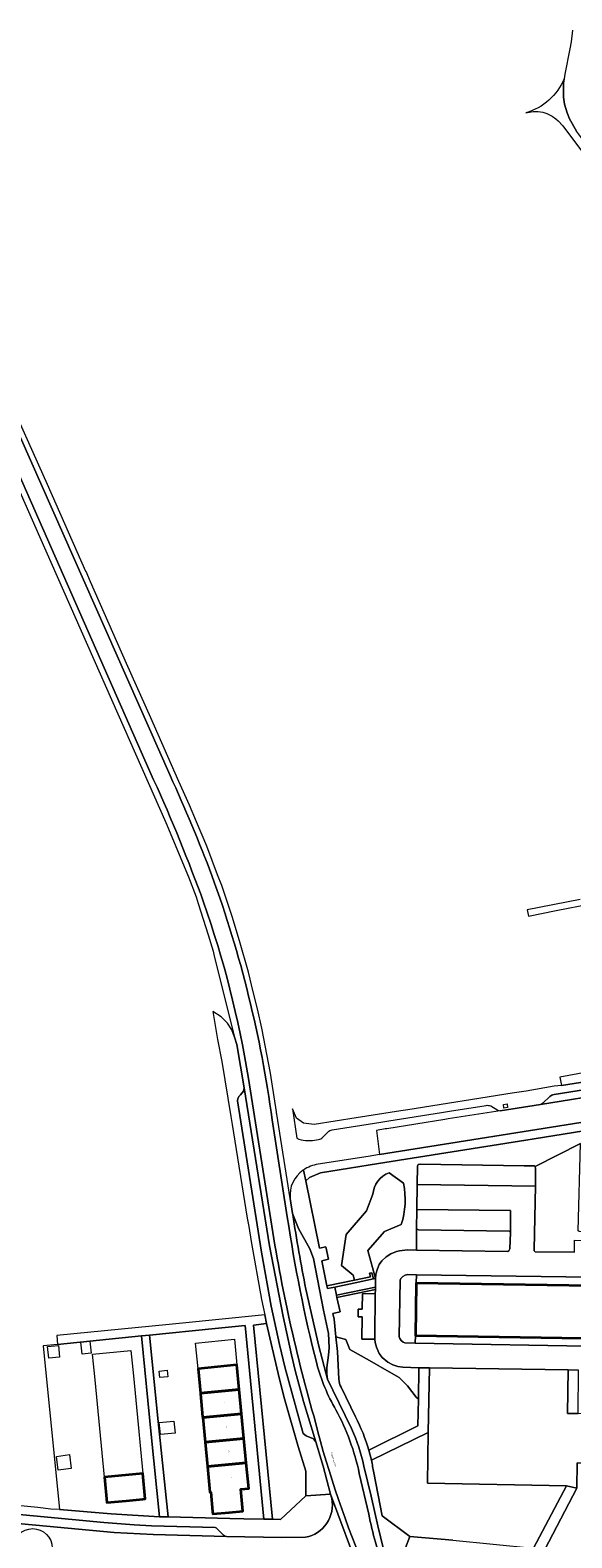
# Model space of a CAD drawing. Header units: metres. Extents: x 197700 to 204338, y 317132 to 325229.
# Tile 69 of 256: x 198841 to 198974, y 319915 to 320286. Entities that reach past the tile are written whole.
import ezdxf
from ezdxf.enums import TextEntityAlignment as Align

# ---------------------------------------------------------------- set-up
doc = ezdxf.new("R2010")
doc.units = ezdxf.units.M
for name, color, linetype, lineweight in [('B-WE-GR-BEPLANTING_CULTUUR_BODEMBEDEKKER-GV', 90, 'Continuous', 18), ('B-WE-GR-BEPLANTING_CULTUUR_HEESTERS-GV', 90, 'Continuous', 18), ('B-WE-OG-BEBOUWING-GV', 7, 'Continuous', 35), ('B-WE-OG-BEBOUWING-T18', 10, 'Continuous', 18), ('B-WE-OG-TERREIN_CULTUURSCHEIDING-GV', 7, 'Continuous', 18), ('B-WE-OG-TERREIN_ERF-GV', 7, 'Continuous', 18), ('B-WE-OG-TOPOGRAFIE-T18', 10, 'Continuous', 18), ('B-WE-VH-VERHARDING_ASFALT-GV', 252, 'Continuous', 18), ('B-WE-VH-VERHARDING_BETONSTRAATSTEEN-GV', 252, 'Continuous', 18), ('B-WE-VH-VERHARDING_FUNDERING_ZAND-GV', 7, 'Continuous', 18), ('B-WE-VH-VERHARDING_TEGEL-GV', 252, 'Continuous', 18)]:
    doc.layers.add(name, color=color, linetype=linetype, lineweight=lineweight)
doc.styles.add('NLCS-ISO-M200-T18', font='NLCS-ISO.ttf', dxfattribs={"height": 0.36})

msp = doc.modelspace()

# ---------------------------------------------------------------- linework, layer by layer
at = {"layer": 'B-WE-GR-BEPLANTING_CULTUUR_BODEMBEDEKKER-GV'}
for points in [[(198981.873, 320015.651), (198965.014, 320012.962), (198962.991, 320012.639), (198926.75, 320006.859), (198912.514, 320004.588), (198909.751, 320003.469), (198908.84, 320002.629)], [(198932.363, 319991.871), (198928.198, 319990.147), (198924.096, 319985.444), (198926.027, 319978.582), (198926.131, 319979.683), (198926.485, 319980.982), (198926.939, 319982.032), (198927.593, 319982.929), (198928.646, 319983.926), (198929.799, 319984.673), (198931.151, 319985.218), (198931.903, 319985.415), (198933.855, 319985.608), (198936.122, 319985.576), (198936.122, 319990.803), (198936.19, 319995.608), (198936.295, 320001.712), (198936.345, 320006.266), (198936.549, 320006.614), (198937.001, 320006.759), (198962.609, 320006.327), (198964.611, 320006.293), (198965.111, 320006.285), (198965.309, 320006.133), (198976.417, 320011.847)], [(198929.367, 320004.63), (198932.9, 320002.017)], [(198908.84, 320002.629), (198912.201, 319986.045), (198913.786, 319986.364), (198914.414, 319983.345), (198912.832, 319982.936), (198914.084, 319976.761), (198920.852, 319978.168), (198920.535, 319979.42), (198917.635, 319981.797), (198918.768, 319989.412), (198923.831, 319995.212), (198925.373, 319999.327)], [(198927.63, 319920.132), (198934.466, 319915.103), (198945.067, 319914.162), (198964.87, 319912.237), (198972.975, 319927.567), (198938.836, 319928.203), (198939.005, 319940.705), (198924.991, 319933.845)], [(198925.58, 319930.764), (198927.63, 319920.132)]]:
    msp.add_lwpolyline(points, dxfattribs=at)
for points in [[(198925.373, 319999.327, -0.2963485), (198929.367, 320004.63)], [(198932.9, 320002.017, -0.1291959), (198932.363, 319991.871)], [(198924.991, 319933.845, -0.0165082), (198925.58, 319930.764)]]:
    msp.add_lwpolyline(points, format="xyb", dxfattribs=at)
msp.add_lwpolyline([(198921.728, 319969.16), (198921.753, 319971.06), (198922.753, 319971.046), (198922.805, 319974.878), (198925.972, 319974.835), (198925.986, 319975.862), (198916.543, 319973.93), (198917.346, 319970.409), (198915.544, 319970.015), (198915.839, 319968.613), (198916.289, 319964.236), (198918.686, 319963.595), (198919.696, 319961.092), (198924.524, 319958.368), (198929.352, 319955.645), (198931.845, 319954.239), (198933.853, 319952.199), (198935.979, 319949.409), (198936.55, 319948.889), (198936.657, 319956.61), (198932.706, 319956.741), (198931.507, 319956.945), (198930.307, 319957.351), (198929.009, 319958.006), (198927.662, 319959.162), (198926.915, 319960.165), (198926.22, 319961.669), (198925.924, 319962.871), (198925.865, 319963.639), (198922.654, 319963.679), (198922.728, 319969.146)], close=True, dxfattribs=at)
at = {"layer": 'B-WE-GR-BEPLANTING_CULTUUR_HEESTERS-GV'}
for points in [[(198971.34, 320028.157), (198971.734, 320026.128), (198996.076, 320029.946), (198995.539, 320032.745), (198984.18, 320030.604), (198975.742, 320028.996)], [(198974.956, 319985.059), (198974.997, 319988.06), (198980.882, 319987.98), (198980.888, 319989.633), (198980.789, 319989.835), (198980.489, 319989.936), (198976.088, 319990.152), (198975.888, 319990.353), (198976.417, 320011.847), (198965.309, 320006.133), (198965.404, 320005.682), (198965.356, 320001.328), (198965.018, 319985.691), (198965.068, 319985.44), (198965.317, 319985.189)], [(198936.122, 319985.576), (198958.564, 319985.264), (198958.814, 319985.364), (198959.016, 319985.864), (198959.18, 319989.916), (198958.931, 319990.267), (198936.573, 319990.601), (198936.122, 319990.803)], [(198915.997, 319976.496), (198921.012, 319977.539), (198925.545, 319978.482), (198925.11, 319980.025), (198924.533, 319979.862), (198924.78, 319978.985), (198920.852, 319978.168), (198914.084, 319976.761), (198914.213, 319976.125)], [(198925.994, 319976.476), (198916.409, 319974.515), (198916.543, 319973.93), (198925.986, 319975.862)], [(198967.669, 319911.875), (198981.721, 319910.572), (198994.572, 319909.273), (199002.9, 319908.722), (199009.903, 319908.802), (199015.853, 319909.177), (199021.303, 319909.951), (199020.786, 319913.801), (199008.774, 319926.708), (199005.623, 319926.794), (198993.732, 319926.889), (198993.752, 319932.993), (198978.696, 319933.15), (198975.654, 319933.189), (198975.574, 319927.008)]]:
    msp.add_lwpolyline(points, close=True, dxfattribs=at)
for points in [[(198929.367, 320004.63, 0.2963485), (198925.373, 319999.327)], [(198932.363, 319991.871, 0.1291959), (198932.9, 320002.017)], [(198916.989, 319953.819, 0.1291206), (198917.609, 319951.821)], [(198921.133, 319944.51, -0.0481025), (198924.362, 319936.301)]]:
    msp.add_lwpolyline(points, format="xyb", dxfattribs=at)
for points in [[(198932.9, 320002.017), (198929.367, 320004.63)], [(198925.373, 319999.327), (198923.831, 319995.212)], [(198923.831, 319995.212), (198918.768, 319989.412), (198917.635, 319981.797), (198920.535, 319979.42), (198920.852, 319978.168), (198924.78, 319978.985), (198924.533, 319979.862), (198925.11, 319980.025), (198925.545, 319978.482), (198926.027, 319978.582), (198924.096, 319985.444), (198928.198, 319990.147), (198932.363, 319991.871)], [(198924.362, 319936.301), (198936.459, 319942.316), (198936.55, 319948.889), (198935.979, 319949.409), (198933.853, 319952.199), (198931.845, 319954.239), (198929.352, 319955.645), (198924.524, 319958.368), (198919.696, 319961.092), (198918.686, 319963.595), (198916.289, 319964.236), (198916.662, 319960.604), (198916.989, 319953.819)], [(198917.609, 319951.821), (198921.133, 319944.51)]]:
    msp.add_lwpolyline(points, dxfattribs=at)
at = {"layer": 'B-WE-OG-BEBOUWING-GV'}
for points in [[(198982.152, 319963.827), (198987.301, 319963.75), (199033.332, 319963.058), (199033.549, 319963.055), (199033.742, 319975.946), (199033.475, 319975.95), (198990.839, 319976.59), (198986.645, 319976.653), (198986.615, 319974.653), (198983.115, 319974.706), (198983.145, 319976.706), (198978.951, 319976.769), (198936.034, 319977.413), (198936.007, 319977.414), (198935.814, 319964.523)], [(198882.946, 319950.368), (198892.508, 319951.283), (198891.932, 319957.304), (198882.37, 319956.389)], [(198893.083, 319945.262), (198892.508, 319951.283), (198882.946, 319950.368), (198882.964, 319950.177), (198883.502, 319944.555), (198883.522, 319944.347)], [(198893.083, 319945.262), (198883.522, 319944.347), (198884.098, 319938.326), (198893.659, 319939.24)], [(198884.098, 319938.326), (198884.674, 319932.304), (198894.235, 319933.219), (198893.659, 319939.24)], [(198884.674, 319932.304), (198885.278, 319925.985), (198885.49, 319926.005), (198885.945, 319921.243), (198886.003, 319920.631), (198890.014, 319921.014), (198893.419, 319921.339), (198892.906, 319926.714), (198894.84, 319926.899), (198894.235, 319933.219)], [(198868.761, 319924.276), (198869.374, 319924.335), (198868.766, 319930.626), (198859.358, 319929.717), (198859.966, 319923.426), (198864.649, 319923.878)]]:
    msp.add_lwpolyline(points, close=True, dxfattribs=at)
at = {"layer": 'B-WE-OG-TERREIN_CULTUURSCHEIDING-GV'}
msp.add_lwpolyline([(198974.449, 320285.891), (198974.129, 320283.036), (198973.848, 320281.282), (198972.565, 320275.017), (198972.426, 320273.939), (198972.288, 320272.862), (198972.225, 320269.41), (198972.494, 320267.712), (198973.167, 320265.519), (198973.733, 320264.074), (198975.416, 320261.04)], dxfattribs=at)
for points in [[(198908.888, 319925.107), (198908.859, 319931.161), (198906.978, 319937.223), (198903.617, 319948.994), (198902.284, 319954.103), (198899.228, 319967.475), (198896.026, 319967.137), (198900.716, 319919.334), (198902.616, 319919.277)], [(199001.643, 319944.839), (198981.638, 319945.147), (198981.686, 319948.176), (198981.731, 319950.959), (198978.884, 319951.006), (198978.837, 319945.209), (198975.836, 319945.32), (198973.223, 319945.356), (198973.372, 319956.077), (198939.258, 319956.581), (198939.005, 319940.705), (198938.836, 319928.203), (198972.975, 319927.567), (198975.574, 319927.008), (198975.654, 319933.189), (198978.696, 319933.15), (198993.752, 319932.993), (198993.732, 319926.889), (199005.623, 319926.794), (199005.845, 319944.757), (199003.094, 319944.745)]]:
    msp.add_lwpolyline(points, close=True, dxfattribs=at)
at = {"layer": 'B-WE-OG-TERREIN_ERF-GV'}
for points in [[(198870.456, 319964.681), (198872.585, 319943.407), (198875.056, 319919.88), (198890.155, 319919.534), (198893.599, 319919.455), (198898.515, 319919.342), (198893.974, 319966.995), (198886.569, 319966.322)], [(198848.251, 319921.732), (198861.003, 319920.634), (198872.905, 319919.889), (198870.823, 319940.162), (198868.454, 319964.439), (198847.818, 319962.38), (198844.286, 319962.028)], [(198853.559, 319962.922), (198855.786, 319963.137), (198856.071, 319960.187), (198853.844, 319959.972)], [(198884.674, 319932.304), (198884.098, 319938.326), (198883.522, 319944.347), (198883.502, 319944.555), (198882.964, 319950.177), (198882.946, 319950.368), (198882.37, 319956.389), (198881.765, 319962.71), (198891.327, 319963.624), (198891.932, 319957.304), (198892.508, 319951.283), (198893.083, 319945.262), (198893.659, 319939.24), (198894.235, 319933.219), (198894.84, 319926.899), (198892.906, 319926.714), (198893.419, 319921.339), (198890.014, 319921.014), (198886.003, 319920.631), (198885.945, 319921.243), (198885.49, 319926.005), (198885.278, 319925.985)], [(198845.653, 319958.944), (198845.372, 319961.85), (198848.006, 319962.105), (198848.287, 319959.198)], [(198866.449, 319954.595), (198867.028, 319948.603), (198867.607, 319942.611), (198868.187, 319936.618), (198868.766, 319930.626), (198869.374, 319924.335), (198868.761, 319924.276), (198864.649, 319923.878), (198859.966, 319923.426), (198859.358, 319929.717), (198858.779, 319935.709), (198858.199, 319941.702), (198857.62, 319947.694), (198857.041, 319953.686), (198856.433, 319959.977), (198865.841, 319960.886)], [(198872.942, 319954.214), (198872.79, 319955.805), (198874.778, 319955.995), (198874.93, 319954.404)], [(198873.114, 319940.156), (198872.828, 319943.149), (198876.413, 319943.493), (198876.7, 319940.499)], [(198850.73, 319935.236), (198851.195, 319931.839), (198847.994, 319931.401), (198847.529, 319934.798)]]:
    msp.add_lwpolyline(points, close=True, dxfattribs=at)
at = {"layer": 'B-WE-VH-VERHARDING_ASFALT-GV'}
for points in [[(198972.426, 320273.939, -0.2241578), (198963.008, 320265.523)], [(198871.435, 320101.373, -0.0204456), (198883.716, 320071.257)], [(198883.716, 320071.257, 0.0204456), (198871.435, 320101.373)], [(198885.78, 320077.764, 0.0187613), (198875.478, 320102.378)], [(198875.478, 320102.378, -0.0187613), (198885.78, 320077.764)], [(198900.582, 320017.648, 0.054304), (198885.78, 320077.764)], [(198885.78, 320077.764, -0.054304), (198900.582, 320017.648)], [(198883.716, 320071.257, -0.0442985), (198894.768, 320027.845)], [(198894.768, 320027.845, 0.0442985), (198883.716, 320071.257)], [(198901.719, 320019.058, -0.0164546), (198901.637, 320019.57)], [(198900.253, 319993.057, 0.0316145), (198911.245, 319943.217)], [(198911.245, 319943.217, -0.0316145), (198900.253, 319993.057)], [(198911.554, 319957.625, -0.0250106), (198904.319, 319993.778)], [(198904.319, 319993.778, 0.0250106), (198911.554, 319957.625)], [(198908.893, 319975.941, -0.0117959), (198905.655, 319994.339)], [(198916.276, 319946.24, -0.0658485), (198911.554, 319957.625)], [(198911.554, 319957.625, 0.0658485), (198916.276, 319946.24)], [(198922.032, 319930.625, 0.0716042), (198916.276, 319946.24)], [(198916.276, 319946.24, -0.0716042), (198922.032, 319930.625)], [(198911.245, 319943.217, 0.0408357), (198924.048, 319905.756)], [(198924.048, 319905.756, -0.0408357), (198911.245, 319943.217)], [(198923.153, 319932.407, 0.055666), (198920.109, 319941.638)], [(198915.243, 319924.435, -0.4153269), (198908.812, 319914.877)], [(198928.173, 319906.919, -0.0407972), (198924.389, 319920.538)], [(198924.389, 319920.538, 0.0407972), (198928.173, 319906.919)], [(198836.861, 319912.186, -1), (198846.521, 319912.186)]]:
    msp.add_lwpolyline(points, format="xyb", dxfattribs=at)
for points in [[(199009.59, 320237.093), (199009.779, 320239.025), (199007.731, 320238.994), (199005.686, 320239.116), (199003.656, 320239.389), (199001.651, 320239.807), (199000, 320240.283), (198997.928, 320241.083), (198994.376, 320242.778), (198991.027, 320244.66), (198989.416, 320245.708), (198986.78, 320247.702), (198985.746, 320248.624), (198983.796, 320250.59), (198977.902, 320257.765), (198975.416, 320261.04), (198973.733, 320264.074), (198973.167, 320265.519), (198972.494, 320267.712), (198972.225, 320269.41), (198972.288, 320272.862), (198972.426, 320273.939)], [(198963.008, 320265.523), (198964.834, 320265.856), (198965.984, 320265.855), (198967.135, 320265.704), (198968.184, 320265.402), (198969.435, 320264.751), (198970.385, 320264.1), (198970.984, 320263.549), (198972.084, 320262.297), (198977.176, 320255.557)], [(198819.118, 320215.484), (198822.7, 320205.837), (198826.44, 320198.382), (198833.097, 320188.136), (198871.435, 320101.373)], [(198871.435, 320101.373), (198833.097, 320188.136), (198826.44, 320198.382), (198822.7, 320205.837), (198819.118, 320215.484)], [(198875.478, 320102.378), (198836.042, 320191.551), (198832.732, 320202.489), (198829.425, 320208.957), (198822.615, 320218.248)], [(198822.615, 320218.248), (198829.425, 320208.957), (198832.732, 320202.489), (198836.042, 320191.551), (198875.478, 320102.378)], [(198901.637, 320019.57), (198901.632, 320019.6), (198900.482, 320027.017), (198900.179, 320029.153), (198898.051, 320040.238), (198897.002, 320045.005), (198895.948, 320049.171), (198894.751, 320054.039), (198892.585, 320061.721), (198890.75, 320067.698), (198888.182, 320075.334), (198887.162, 320077.998), (198884.488, 320084.986), (198881.953, 320090.97), (198880.247, 320095.094), (198877.61, 320100.929), (198870.78, 320116.623), (198864.774, 320129.955), (198855.942, 320150.075), (198854.823, 320152.607), (198854.805, 320152.647), (198845.333, 320174.069), (198837.205, 320192.144)], [(198831.54, 320187.909), (198843.359, 320161.229), (198874.447, 320090.856), (198880.002, 320077.481), (198881.898, 320072.504), (198882.381, 320070.897), (198884.896, 320063.161), (198886.103, 320059.143), (198886.34, 320057.939), (198891.372, 320038.013), (198891.902, 320036.156), (198893.735, 320025.524), (198899.943, 319986.636), (198903.286, 319969.261), (198905.355, 319959.796), (198906.292, 319955.94), (198908.317, 319948.326), (198911.334, 319938.358)], [(198894.768, 320027.845), (198900.253, 319993.057)], [(198900.253, 319993.057), (198894.768, 320027.845)], [(199001.276, 320026.979), (199001.102, 320026.956), (199000.83, 320026.913), (198985.376, 320024.469), (198984.887, 320024.391), (198966.594, 320021.462)], [(198905.655, 319994.339), (198905.613, 319994.607), (198905.034, 319998.31), (198901.719, 320019.058)], [(198966.594, 320021.462), (198956.659, 320019.888), (198943.864, 320017.874), (198943.083, 320017.75), (198928.827, 320015.472), (198928.364, 320015.398), (198926.219, 320015.056), (198926.985, 320009.102), (198981.697, 320017.821), (199005.94, 320021.673)], [(198904.319, 319993.778), (198900.582, 320017.648)], [(198900.582, 320017.648), (198904.319, 319993.778)], [(198974.956, 319985.059), (198965.317, 319985.189), (198965.068, 319985.44), (198965.018, 319985.691), (198965.356, 320001.328), (198936.295, 320001.712), (198936.19, 319995.608), (198959.248, 319995.32), (198959.18, 319989.916), (198959.016, 319985.864), (198958.814, 319985.364), (198958.564, 319985.264), (198936.122, 319985.576), (198933.855, 319985.608), (198931.903, 319985.415), (198931.151, 319985.218), (198929.799, 319984.673), (198928.646, 319983.926), (198927.593, 319982.929), (198926.939, 319982.032), (198926.485, 319980.982), (198926.131, 319979.683), (198926.027, 319978.582), (198925.994, 319976.476), (198925.986, 319975.862), (198925.972, 319974.835), (198925.828, 319964.123), (198925.865, 319963.639), (198925.924, 319962.871), (198926.22, 319961.669), (198926.915, 319960.165), (198927.662, 319959.162), (198929.009, 319958.006), (198930.307, 319957.351), (198931.507, 319956.945), (198932.706, 319956.741), (198936.657, 319956.61), (198939.258, 319956.581), (198973.372, 319956.077), (198975.972, 319956.027)], [(198935.775, 319962.663), (198933.226, 319962.744), (198932.827, 319962.895), (198932.328, 319963.297), (198931.98, 319963.848), (198931.831, 319964.25), (198932.079, 319978.209), (198932.28, 319978.558), (198932.731, 319979.058), (198933.283, 319979.406), (198933.984, 319979.553), (198936.084, 319979.495), (198978.968, 319978.919), (198978.97, 319979.023), (198980.073, 319979.006)], [(198989.784, 319978.86), (198990.888, 319978.844), (198990.886, 319978.708), (199034.264, 319977.945), (199035.615, 319977.951), (199036.416, 319977.755), (199037.068, 319977.357), (199037.42, 319976.809), (199037.674, 319975.859), (199037.48, 319963.101), (199037.333, 319962.25), (199036.886, 319961.547), (199036.188, 319961.144), (199033.887, 319961.035), (198986.87, 319961.808), (198982.443, 319961.883), (198935.775, 319962.663)], [(198920.109, 319941.638), (198915.512, 319951.109), (198914.205, 319953.821), (198912.114, 319961.972), (198908.893, 319975.941)], [(198911.334, 319938.358), (198913.115, 319932.396), (198914.96, 319925.492), (198922.432, 319905.475), (198922.932, 319904.713), (198923.34, 319903.898), (198925.626, 319898.437), (198926.866, 319898.958), (198924.048, 319905.756)], [(198889.396, 319915.073), (198871.34, 319915.541), (198861.737, 319916.078), (198808.232, 319921.075), (198793.93, 319922.388), (198773.677, 319924.266), (198758.874, 319925.751), (198730.576, 319928.283), (198729.027, 319928.342), (198720.999, 319929.089), (198714.52, 319929.743), (198704.168, 319930.432), (198685.662, 319931.202), (198676.058, 319931.289), (198663.853, 319931.135), (198650.646, 319930.583), (198625.086, 319928.759), (198627.799, 319926.427)], [(198924.389, 319920.538), (198922.032, 319930.625)], [(198922.032, 319930.625), (198924.389, 319920.538)], [(198928.173, 319906.919), (198930.683, 319900.561), (198932.133, 319901.17), (198932.14, 319901.173), (198927.922, 319912.272), (198926.552, 319917.664), (198924.915, 319924.972), (198923.153, 319932.407)], [(198844.97, 319908.64), (198851.796, 319908.068), (198856.017, 319908.371), (198867.655, 319908.91), (198878.239, 319909.141), (198888.582, 319909.109), (198895.36, 319908.99), (198912.405, 319908.497), (198916.303, 319908.774), (198917.472, 319908.661), (198918.606, 319908.358), (198919.981, 319907.716), (198921.21, 319906.824), (198922.432, 319905.475), (198914.96, 319925.492), (198915.243, 319924.435)], [(198908.812, 319914.877), (198902.949, 319914.814), (198889.396, 319915.073)]]:
    msp.add_lwpolyline(points, dxfattribs=at)
at = {"layer": 'B-WE-VH-VERHARDING_BETONSTRAATSTEEN-GV'}
for points in [[(198983.847, 320026.077), (198969.938, 320023.888)], [(198966.594, 320021.462), (198984.887, 320024.391)], [(198968.881, 320023.365), (198967.19, 320021.764)], [(198914.205, 319953.821), (198914.042, 319955.16), (198914.048, 319956.711), (198914.458, 319959.711), (198914.614, 319961.563), (198914.476, 319965.015), (198913.245, 319970.824), (198910.737, 319983.494), (198909.844, 319985.899), (198907.06, 319990.863), (198905.613, 319994.607), (198905.655, 319994.339)], [(198908.893, 319975.941), (198912.114, 319961.972), (198914.205, 319953.821)]]:
    msp.add_lwpolyline(points, dxfattribs=at)
for points in [[(198911.334, 319938.358), (198908.317, 319948.326), (198906.292, 319955.94), (198905.355, 319959.796), (198903.286, 319969.261), (198899.943, 319986.636), (198893.735, 320025.524), (198893.576, 320024.675), (198892.816, 320023.784), (198892.462, 320023.487), (198892.155, 320022.89), (198892.049, 320022.34), (198897.936, 319985.043), (198900.392, 319971.774), (198902.412, 319962.359), (198903.793, 319956.55), (198908.042, 319940.972), (198908.24, 319940.471), (198908.938, 319939.868), (198910.737, 319939.11)], [(198936.295, 320001.712), (198965.356, 320001.328), (198965.404, 320005.682), (198965.309, 320006.133), (198965.111, 320006.285), (198964.611, 320006.293), (198962.609, 320006.327), (198937.001, 320006.759), (198936.549, 320006.614), (198936.345, 320006.266)], [(198959.18, 319989.916), (198959.248, 319995.32), (198936.19, 319995.608), (198936.122, 319990.803), (198936.573, 319990.601), (198958.931, 319990.267)], [(198936.084, 319979.495), (198936.034, 319977.413), (198978.951, 319976.769), (198979.29, 319977.957), (198978.826, 319978.057), (198978.893, 319978.37), (198978.959, 319978.356), (198978.968, 319978.919)], [(198982.152, 319963.827), (198935.814, 319964.523), (198935.775, 319962.663), (198982.443, 319961.883), (198982.195, 319962.008)], [(198808.232, 319921.075), (198861.737, 319916.078), (198871.34, 319915.541), (198889.396, 319915.073), (198888.947, 319915.175), (198888.597, 319915.426), (198886.852, 319917.234), (198886.553, 319917.335), (198870.897, 319917.744), (198866.646, 319917.961), (198859.194, 319918.489), (198834.142, 319920.886), (198810.939, 319922.974), (198810.288, 319922.627), (198808.832, 319921.331)]]:
    msp.add_lwpolyline(points, close=True, dxfattribs=at)
for points in [[(198969.938, 320023.888, 0.1444703), (198968.881, 320023.365)], [(198967.19, 320021.764, -0.1044219), (198966.594, 320021.462)], [(198905.655, 319994.339, 0.0117959), (198908.893, 319975.941)]]:
    msp.add_lwpolyline(points, format="xyb", dxfattribs=at)
at = {"layer": 'B-WE-VH-VERHARDING_FUNDERING_ZAND-GV'}
msp.add_lwpolyline([(198964.87, 319912.237), (198967.669, 319911.875), (198975.574, 319927.008), (198972.975, 319927.567)], close=True, dxfattribs=at)
at = {"layer": 'B-WE-VH-VERHARDING_TEGEL-GV'}
for points in [[(198976.391, 320071.867), (198963.357, 320069.364), (198963.64, 320067.81), (198970.413, 320069.175), (198978.933, 320070.799)], [(198996.076, 320029.946), (198971.734, 320026.128), (198969.93, 320025.898), (198963.076, 320024.686), (198959.606, 320024.216), (198933.927, 320020.132), (198932.271, 320019.869), (198921.276, 320018.12), (198910.894, 320016.469), (198908.297, 320016.848), (198906.559, 320018.02), (198905.585, 320020.383), (198906.629, 320013.099)], [(198969.938, 320023.888), (198983.847, 320026.077), (198985.834, 320026.385), (198999.782, 320028.589), (199001.737, 320028.9), (199001.762, 320028.904)], [(198967.19, 320021.764), (198968.881, 320023.365)], [(198915.395, 320015.183), (198927.33, 320017.112), (198929.269, 320017.416), (198942.255, 320019.486), (198944.229, 320019.808), (198953.203, 320021.18)], [(198954.366, 320021.054), (198956.084, 320020.01)], [(198956.659, 320019.888), (198966.594, 320021.462)], [(198962.991, 320012.639), (198965.014, 320012.962), (198981.873, 320015.651), (198983.497, 320014.707), (198983.895, 320014.476), (198984.508, 320014.12), (198985.852, 320014.324), (199003.694, 320017.039), (199008.146, 320017.944), (199011.396, 320018.697), (199023.163, 320021.753)], [(198981.697, 320017.821), (198926.985, 320009.102), (198924.22, 320008.661), (198911.931, 320006.703)], [(198908.305, 320005.275), (198908.84, 320002.629), (198909.751, 320003.469), (198912.514, 320004.588), (198926.75, 320006.859), (198962.991, 320012.639)], [(198911.046, 320012.656), (198912.014, 320012.789)], [(198913.033, 320013.345), (198914.311, 320014.643)], [(198916.989, 319953.819), (198916.662, 319960.604), (198916.289, 319964.236), (198915.839, 319968.613), (198915.544, 319970.015), (198917.346, 319970.409), (198916.543, 319973.93), (198916.409, 319974.515), (198915.997, 319976.496), (198914.213, 319976.125), (198914.084, 319976.761), (198912.832, 319982.936), (198914.414, 319983.345), (198913.786, 319986.364), (198912.201, 319986.045), (198908.84, 320002.629), (198908.305, 320005.275), (198908.235, 320005.226)], [(198905.034, 319998.31), (198905.613, 319994.607), (198907.06, 319990.863), (198909.844, 319985.899), (198910.737, 319983.494), (198913.245, 319970.824), (198914.476, 319965.015), (198914.614, 319961.563), (198914.458, 319959.711), (198914.048, 319956.711), (198914.042, 319955.16), (198914.205, 319953.821), (198915.512, 319951.109), (198920.109, 319941.638)], [(198921.133, 319944.51), (198917.609, 319951.821)], [(198924.991, 319933.845), (198924.694, 319935.075), (198924.362, 319936.301)], [(198923.153, 319932.407), (198924.915, 319924.972), (198926.552, 319917.664), (198927.922, 319912.272), (198932.14, 319901.173), (198932.189, 319901.044), (198932.826, 319900.049), (198934.065, 319898.728), (198934.773, 319898.161), (198935.543, 319897.682), (198936.359, 319897.294), (198938.093, 319896.796), (198938.991, 319896.696), (198940.699, 319896.796), (198942.344, 319897.267), (198947.861, 319899.652), (198947.978, 319900.849), (198938.735, 319901.767), (198938.085, 319903.639), (198936.907, 319903.156), (198934.996, 319902.373), (198931.473, 319911.532), (198933.421, 319912.289), (198934.466, 319915.103)], [(198934.466, 319915.103), (198927.63, 319920.132), (198925.58, 319930.764)], [(198872.905, 319919.889), (198861.003, 319920.634), (198848.251, 319921.732), (198846.151, 319921.84), (198843, 319922.203), (198819.928, 319924.425), (198818.347, 319924.547), (198794.545, 319926.789), (198793.93, 319922.388), (198808.232, 319921.075), (198808.832, 319921.331), (198810.288, 319922.627), (198810.939, 319922.974), (198834.142, 319920.886), (198859.194, 319918.489), (198866.646, 319917.961), (198870.897, 319917.744), (198886.553, 319917.335), (198886.852, 319917.234), (198888.597, 319915.426), (198888.947, 319915.175), (198889.396, 319915.073), (198902.949, 319914.814), (198908.812, 319914.877)], [(198915.243, 319924.435), (198914.96, 319925.492), (198908.888, 319925.107), (198902.616, 319919.277), (198900.716, 319919.334), (198898.515, 319919.342), (198893.599, 319919.455), (198890.155, 319919.534), (198875.056, 319919.88), (198872.905, 319919.889)], [(198945.067, 319914.162), (198934.466, 319915.103), (198933.421, 319912.289)]]:
    msp.add_lwpolyline(points, dxfattribs=at)
for points in [[(198899.228, 319967.475), (198902.284, 319954.103), (198903.617, 319948.994), (198906.978, 319937.223), (198908.859, 319931.161), (198908.888, 319925.107), (198914.96, 319925.492), (198913.115, 319932.396), (198911.334, 319938.358), (198910.737, 319939.11), (198908.938, 319939.868), (198908.24, 319940.471), (198908.042, 319940.972), (198903.793, 319956.55), (198902.412, 319962.359), (198900.392, 319971.774), (198897.936, 319985.043), (198892.049, 320022.34), (198892.155, 320022.89), (198892.462, 320023.487), (198892.816, 320023.784), (198893.576, 320024.675), (198893.735, 320025.524), (198891.902, 320036.156), (198891.372, 320038.013), (198890.692, 320039.822), (198889.609, 320041.437), (198888.076, 320043.006), (198885.989, 320044.331), (198887.163, 320037.41), (198888.205, 320032.044), (198890.456, 320018.455), (198890.784, 320016.5), (198894.464, 319993.412), (198894.857, 319991.41), (198895.394, 319987.705), (198897.997, 319973.384), (198898.785, 319969.679)], [(198958.49, 320020.68), (198957.603, 320020.54), (198957.474, 320021.421), (198958.366, 320021.573)], [(198925.994, 319976.476), (198926.027, 319978.582), (198925.545, 319978.482), (198921.012, 319977.539), (198915.997, 319976.496), (198916.409, 319974.515)], [(198935.814, 319964.523), (198936.007, 319977.414), (198936.034, 319977.413), (198936.084, 319979.495), (198933.984, 319979.553), (198933.283, 319979.406), (198932.731, 319979.058), (198932.28, 319978.558), (198932.079, 319978.209), (198931.831, 319964.25), (198931.98, 319963.848), (198932.328, 319963.297), (198932.827, 319962.895), (198933.226, 319962.744), (198935.775, 319962.663)], [(198921.753, 319971.06), (198921.728, 319969.16), (198922.728, 319969.146), (198922.654, 319963.679), (198925.865, 319963.639), (198925.828, 319964.123), (198925.972, 319974.835), (198922.805, 319974.878), (198922.753, 319971.046)], [(198898.785, 319969.679), (198890.778, 319968.858), (198875.258, 319967.265), (198847.596, 319964.567), (198847.818, 319962.38), (198868.454, 319964.439), (198870.456, 319964.681), (198886.569, 319966.322), (198893.974, 319966.995), (198898.515, 319919.342), (198900.716, 319919.334), (198896.026, 319967.137), (198899.228, 319967.475)], [(198875.056, 319919.88), (198872.585, 319943.407), (198870.456, 319964.681), (198868.454, 319964.439), (198870.823, 319940.162), (198872.905, 319919.889)], [(198939.258, 319956.581), (198936.657, 319956.61), (198936.55, 319948.889), (198936.459, 319942.316), (198924.362, 319936.301), (198924.694, 319935.075), (198924.991, 319933.845), (198939.005, 319940.705)], [(198975.972, 319956.027), (198973.372, 319956.077), (198973.223, 319945.356), (198975.836, 319945.32)]]:
    msp.add_lwpolyline(points, close=True, dxfattribs=at)
for points in [[(198968.881, 320023.365, -0.1444703), (198969.938, 320023.888)], [(198953.203, 320021.18, -0.1717242), (198954.366, 320021.054)], [(198956.084, 320020.01, 0.1284483), (198956.659, 320019.888)], [(198966.594, 320021.462, 0.1044219), (198967.19, 320021.764)], [(198914.311, 320014.643, -0.1706092), (198915.395, 320015.183)], [(198906.629, 320013.099, 0.1411026), (198911.046, 320012.656)], [(198912.014, 320012.789, 0.1491922), (198913.033, 320013.345)], [(198908.235, 320005.226, 0.2801745), (198905.034, 319998.31)], [(198911.931, 320006.703, 0.1195034), (198908.305, 320005.275)], [(198917.609, 319951.821, -0.1291206), (198916.989, 319953.819)], [(198924.362, 319936.301, 0.0481025), (198921.133, 319944.51)], [(198920.109, 319941.638, -0.055666), (198923.153, 319932.407)], [(198925.58, 319930.764, 0.0165082), (198924.991, 319933.845)], [(198908.812, 319914.877, 0.4153269), (198915.243, 319924.435)]]:
    msp.add_lwpolyline(points, format="xyb", dxfattribs=at)

# ---------------------------------------------------------------- texts
at = {"layer": 'B-WE-OG-BEBOUWING-T18', "style": 'NLCS-ISO-M200-T18'}
for s, p in [('7', (198888.799, 319948.042)), ('5', (198889.375, 319942.021)), ('3', (198889.951, 319936)), ('1', (198890.554, 319929.696))]:
    msp.add_text(s, height=0.36, rotation=5.4, dxfattribs=at).set_placement(p, align=Align.MIDDLE)
at = {"layer": 'B-WE-OG-TOPOGRAFIE-T18', "style": 'NLCS-ISO-M200-T18'}
msp.add_text('Palestinastraat', height=0.36, rotation=286.9, dxfattribs=at).set_placement((198915.695, 319934.057), align=Align.MIDDLE)

doc.saveas('drawing.dxf')
